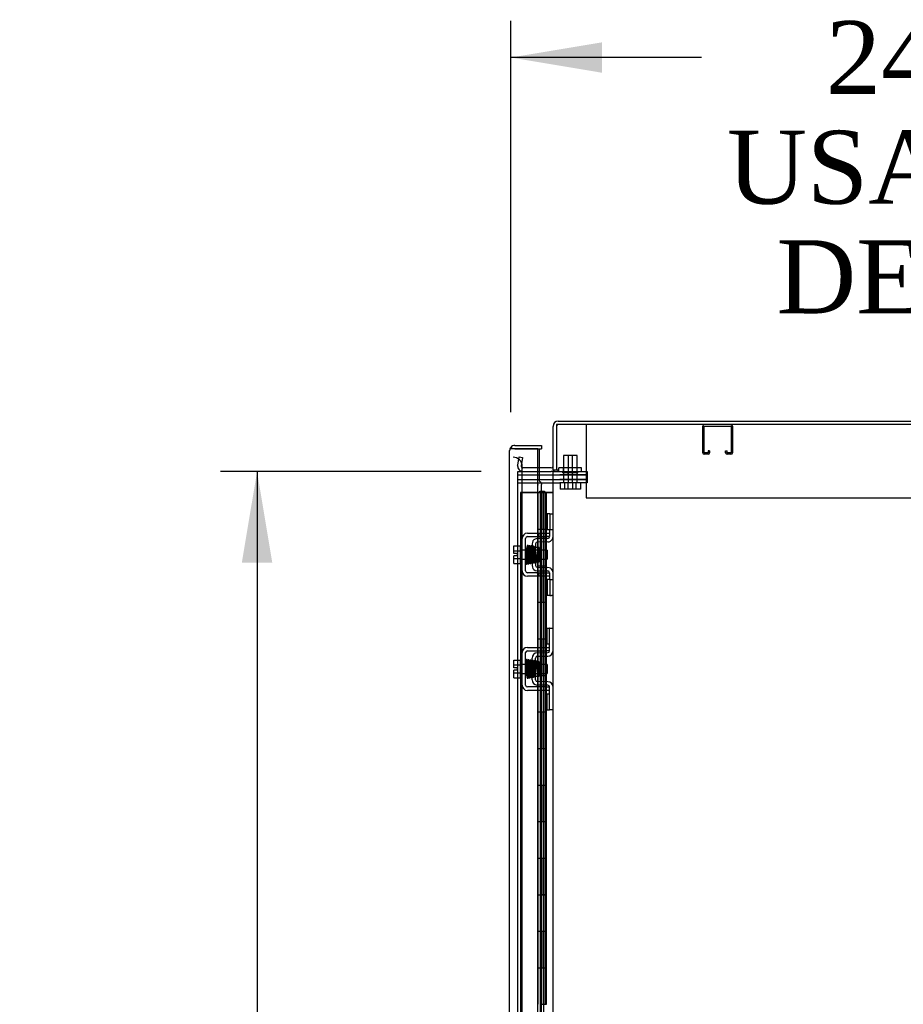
# Model space of a CAD drawing. Header units: inches. Extents: x 2 to 538, y -2 to 358.
# Tile 27 of 43: x 231 to 256, y 205 to 232. Entities that reach past the tile are written whole.
import ezdxf
from ezdxf.enums import TextEntityAlignment as Align
from ezdxf.lldxf.tags import DXFTag

# ---------------------------------------------------------------- set-up
doc = ezdxf.new("R2010")
doc.units = ezdxf.units.IN
doc.header["$MEASUREMENT"] = 0
for name, color, linetype in [('COM50677-1', 7, 'Continuous'), ('COM51497', 7, 'Continuous'), ('COM51498', 7, 'Continuous'), ('COM55595-3', 7, 'Continuous'), ('COM55597-3', 7, 'Continuous'), ('COM55607-2', 7, 'Continuous'), ('COM56145', 7, 'Continuous'), ('COM70098', 7, 'Continuous'), ('COM70112-4', 7, 'Continuous'), ('COM70220', 7, 'Continuous'), ('COM71182-2', 7, 'Continuous'), ('Default', 7, 'Continuous'), ('GSK86006', 7, 'Continuous'), ('NTS86070', 7, 'Continuous'), ('SCC180005', 7, 'Continuous'), ('SCC19011', 7, 'Continuous'), ('SPR20280', 7, 'Continuous'), ('WAF25367', 7, 'Continuous')]:
    doc.layers.add(name, color=color, linetype=linetype)
doc.styles.add('SEACAD_Times_New_Roman', font='times.ttf')
tags = doc.linetypes.add('HIDDEN2', pattern=[0.1875, 0.125, -0.0625]).pattern_tags.tags
tags[6:7] = [DXFTag(74, 4), DXFTag(75, 0), DXFTag(340, '0'), DXFTag(46, 0.0), DXFTag(50, 0.0), DXFTag(44, 0.0), DXFTag(45, 0.0)]
tags[4:5] = [DXFTag(74, 4), DXFTag(75, 0), DXFTag(340, '0'), DXFTag(46, 0.0), DXFTag(50, 0.0), DXFTag(44, 0.0), DXFTag(45, 0.0)]
doc.dimstyles.new('HAMMOND_(STH_-_540x360)', dxfattribs={"dimtxt": 2, "dimasz": 2.5, "dimexe": 1, "dimexo": 1, "dimgap": 0.5, "dimtad": 0, "dimtih": 1, "dimtoh": 1, "dimzin": 0, "dimdsep": 46, "dimtxsty": 'SEACAD_Times_New_Roman', "dimblk1": '_SE_FILLED', "dimblk2": '_SE_FILLED', "dimsah": 1, "dimcen": 1, "dimadec": 0, "dimazin": 0, "dimtfac": 0.8, "dimtofl": 0, "dimtmove": 0, "dimatfit": 3, "dimfxl": 0, "dimtolj": 1, "dimtzin": 0, "dimarcsym": 0})

# ---------------------------------------------------------------- blocks, each defined once
blk = doc.blocks.new('SE2')
at = {"layer": 'COM50677-1', "color": 7, "linetype": 'HIDDEN2'}
for p, q in [((246.881, 221.246), (246.881, 221.061)), ((246.881, 221.061), (246.881, 219.246)), ((246.881, 219.246), (270.381, 219.246))]:
    blk.add_line(p, q, dxfattribs=at)
at = {"layer": 'COM51497', "color": 7, "linetype": 'HIDDEN2'}
for p, q in [((245.273, 218.275), (245.528, 218.275)), ((245.528, 218.275), (245.588, 218.275)), ((245.588, 218.275), (245.755, 218.275)), ((245.588, 218.18), (245.588, 218.275)), ((245.755, 218.275), (245.88, 218.275)), ((245.88, 218.218), (245.88, 218.18)), ((245.13, 217.241), (245.13, 218.132)), ((245.225, 217.241), (245.225, 218.132)), ((245.273, 218.18), (245.528, 218.18)), ((245.528, 218.18), (245.588, 218.18)), ((245.588, 218.18), (245.755, 218.18)), ((245.88, 218.18), (245.755, 218.18)), ((245.528, 217.193), (245.273, 217.193)), ((245.528, 217.193), (245.588, 217.193)), ((245.588, 217.193), (245.755, 217.193)), ((245.588, 217.098), (245.588, 217.193)), ((245.755, 217.193), (245.88, 217.193)), ((245.88, 217.193), (245.88, 217.155)), ((245.528, 217.098), (245.273, 217.098)), ((245.588, 217.098), (245.528, 217.098)), ((245.755, 217.098), (245.588, 217.098)), ((245.88, 217.098), (245.755, 217.098)), ((245.13, 214.116), (245.13, 215.007)), ((245.225, 214.116), (245.225, 215.007)), ((245.273, 215.15), (245.755, 215.15)), ((245.273, 215.055), (245.755, 215.055)), ((245.755, 215.15), (245.88, 215.15)), ((245.88, 215.055), (245.755, 215.055)), ((245.755, 214.068), (245.273, 214.068)), ((245.755, 213.973), (245.273, 213.973)), ((245.755, 214.068), (245.88, 214.068)), ((245.88, 213.973), (245.755, 213.973))]:
    blk.add_line(p, q, dxfattribs=at)
for centre, radius, start, end in [((245.273, 218.132), 0.143, 90, 180), ((245.273, 218.132), 0.048, 90, 180), ((245.273, 217.241), 0.143, 180, 270), ((245.273, 217.241), 0.048, 180, 270), ((245.273, 215.007), 0.143, 90, 180), ((245.273, 215.007), 0.048, 90, 180), ((245.273, 214.116), 0.143, 180, 270), ((245.273, 214.116), 0.048, 180, 270)]:
    blk.add_arc(centre, radius, start, end, dxfattribs=at)
at = {"layer": 'COM51498', "color": 7, "linetype": 'HIDDEN2'}
for p, q in [((245.883, 218.802), (245.816, 218.802)), ((245.816, 218.802), (245.816, 218.365)), ((245.883, 218.802), (245.883, 218.365)), ((245.883, 218.802), (245.934, 218.802)), ((245.934, 218.802), (245.975, 218.802)), ((245.883, 218.365), (245.816, 218.365)), ((245.88, 218.365), (245.88, 218.218)), ((245.934, 218.365), (245.883, 218.365)), ((245.975, 218.365), (245.934, 218.365)), ((245.403, 217.983), (245.403, 217.389)), ((245.544, 218.126), (245.49, 218.115)), ((245.498, 217.983), (245.498, 217.389)), ((245.833, 218.131), (245.544, 218.126)), ((245.835, 218.036), (245.546, 218.031)), ((245.593, 217.881), (245.498, 217.881)), ((245.593, 217.881), (245.593, 217.491)), ((245.498, 217.491), (245.593, 217.491)), ((245.49, 217.258), (245.544, 217.246)), ((245.544, 217.246), (245.833, 217.241)), ((245.546, 217.341), (245.835, 217.336)), ((245.88, 217.155), (245.88, 217.008)), ((245.883, 217.008), (245.816, 217.008)), ((245.816, 217.008), (245.816, 216.571)), ((245.883, 217.008), (245.883, 216.571)), ((245.883, 217.008), (245.934, 217.008)), ((245.934, 217.008), (245.975, 217.008)), ((245.883, 216.571), (245.816, 216.571)), ((245.883, 216.571), (245.934, 216.571)), ((245.975, 216.571), (245.934, 216.571)), ((245.816, 215.24), (245.816, 215.677)), ((245.816, 215.677), (245.866, 215.677)), ((245.88, 215.677), (245.866, 215.677)), ((245.88, 215.427), (245.88, 215.677)), ((245.88, 215.677), (245.975, 215.677)), ((245.88, 215.054), (245.88, 215.427)), ((245.544, 215.001), (245.833, 215.006)), ((245.866, 215.24), (245.816, 215.24)), ((245.866, 215.24), (245.88, 215.24)), ((245.403, 214.264), (245.403, 214.858)), ((245.498, 214.264), (245.498, 214.858)), ((245.593, 214.756), (245.498, 214.756)), ((245.546, 214.906), (245.835, 214.911)), ((245.593, 214.756), (245.593, 214.366)), ((245.498, 214.366), (245.593, 214.366)), ((245.835, 214.211), (245.546, 214.216)), ((245.833, 214.116), (245.544, 214.121)), ((245.88, 213.696), (245.88, 214.068)), ((245.816, 213.446), (245.816, 213.883)), ((245.816, 213.883), (245.866, 213.883)), ((245.88, 213.883), (245.866, 213.883)), ((245.88, 213.446), (245.88, 213.696)), ((245.816, 213.446), (245.866, 213.446)), ((245.866, 213.446), (245.88, 213.446)), ((245.975, 213.446), (245.88, 213.446))]:
    blk.add_line(p, q, dxfattribs=at)
for centre, radius, start, end in [((245.546, 217.983), 0.143, 113.3335, 180), ((245.546, 217.983), 0.048, 91, 180), ((245.832, 218.179), 0.048, 271, 0), ((245.832, 218.179), 0.143, 271, 333.0918), ((245.832, 218.179), 0.143, 333.0918, 0), ((245.546, 217.389), 0.143, 180, 246.6665), ((245.546, 217.389), 0.048, 180, 269), ((245.832, 217.193), 0.048, 0, 89), ((245.832, 217.193), 0.143, 26.9082, 89), ((245.832, 217.193), 0.143, 0, 26.9082), ((245.546, 214.858), 0.143, 91, 180), ((245.832, 215.054), 0.048, 271, 0), ((245.832, 215.054), 0.143, 271, 0), ((245.546, 214.858), 0.048, 91, 180), ((245.546, 214.264), 0.143, 180, 269), ((245.546, 214.264), 0.048, 180, 269), ((245.832, 214.068), 0.143, 0, 89), ((245.832, 214.068), 0.048, 0, 89)]:
    blk.add_arc(centre, radius, start, end, dxfattribs=at)
at = {"layer": 'COM55595-3', "color": 7, "linetype": 'Continuous'}
for p, q in [((244.931, 220.678), (245.663, 220.678)), ((245.663, 220.678), (245.663, 220.583)), ((244.788, 220.535), (244.788, 220.536)), ((244.788, 220.536), (244.788, 220.536)), ((244.788, 220.536), (244.788, 220.536)), ((244.788, 150.234), (244.788, 220.535)), ((244.869, 220.584), (244.818, 220.622)), ((244.931, 220.583), (244.818, 220.583)), ((244.931, 220.584), (244.869, 220.584)), ((244.931, 220.584), (244.931, 220.583)), ((245.558, 220.583), (244.931, 220.583)), ((244.931, 220.583), (245.663, 220.583)), ((245.558, 150.186), (245.558, 220.583)), ((245.558, 220.583), (245.594, 220.583)), ((245.594, 220.583), (245.594, 220.061))]:
    blk.add_line(p, q, dxfattribs=at)
at = {"layer": 'COM55595-3', "color": 7, "linetype": 'HIDDEN2'}
for p, q in [((245.594, 220.061), (245.594, 219.708)), ((245.663, 193.448), (245.663, 219.61))]:
    blk.add_line(p, q, dxfattribs=at)
at = {"layer": 'COM55595-3', "color": 7, "linetype": 'Continuous'}
for start, end in [(90, 142.4964), (142.4964, 179.8439), (179.9238, 180)]:
    blk.add_arc((244.931, 220.535), 0.143, start, end, dxfattribs=at)
blk.add_open_spline([(244.818, 220.583), (244.808, 220.575), (244.801, 220.567), (244.794, 220.555), (244.792, 220.551), (244.789, 220.544), (244.788, 220.54), (244.788, 220.536)], degree=3, knots=[0, 0, 0, 0, 0.5, 0.5, 0.75, 0.75, 1, 1, 1, 1], dxfattribs=at)
at = {"layer": 'COM55595-3', "color": 7, "linetype": 'HIDDEN2'}
blk.add_open_spline([(245.594, 219.708), (245.607, 219.698), (245.619, 219.688), (245.639, 219.667), (245.647, 219.657), (245.659, 219.637), (245.662, 219.626), (245.663, 219.614), (245.663, 219.612), (245.663, 219.61)], degree=3, knots=[0, 0, 0, 0, 0.25, 0.25, 0.5, 0.5, 0.75, 0.75, 0.7970406, 0.7970406, 0.7970406, 0.7970406], dxfattribs=at)
at = {"layer": 'COM55597-3', "color": 7, "linetype": 'HIDDEN2'}
blk.add_arc((245.344, 219.609), 0.224, 353.8698, 0.203, dxfattribs=at)
at = {"layer": 'COM55607-2', "color": 7, "linetype": 'HIDDEN2'}
for p, q in [((245.082, 219.385), (245.597, 219.385)), ((245.082, 219.384), (245.082, 219.385)), ((245.558, 219.384), (245.082, 219.384)), ((245.082, 219.384), (245.082, 151.384)), ((245.597, 219.385), (245.622, 219.385)), ((245.615, 219.394), (245.615, 219.42)), ((245.615, 219.42), (245.665, 219.42)), ((245.665, 219.394), (245.615, 219.394)), ((245.622, 219.384), (245.622, 219.385)), ((245.677, 219.385), (245.622, 219.385)), ((245.627, 219.394), (245.627, 219.384)), ((245.627, 219.384), (245.627, 151.384)), ((245.665, 219.42), (245.69, 219.42)), ((245.665, 219.394), (245.69, 219.394)), ((245.677, 219.385), (245.719, 219.385)), ((245.677, 218.385), (245.677, 219.385)), ((245.69, 219.42), (245.74, 219.42)), ((245.74, 219.394), (245.69, 219.394)), ((245.719, 219.385), (245.913, 219.385)), ((245.719, 218.385), (245.719, 219.385)), ((245.727, 219.384), (245.727, 219.394)), ((245.727, 151.384), (245.727, 219.384)), ((245.74, 219.42), (245.74, 219.394)), ((245.794, 218.384), (245.794, 219.384)), ((245.913, 219.385), (245.975, 219.385)), ((245.913, 219.384), (245.913, 219.385)), ((245.622, 218.385), (245.677, 218.385)), ((245.667, 218.385), (245.794, 218.385)), ((245.667, 217.385), (245.667, 218.384)), ((245.764, 218.384), (245.794, 218.384)), ((245.789, 218.384), (245.789, 217.385)), ((245.794, 217.385), (245.794, 218.384)), ((245.622, 217.385), (245.677, 217.385)), ((245.667, 217.385), (245.794, 217.385)), ((245.677, 216.385), (245.677, 217.384)), ((245.719, 216.385), (245.719, 217.384)), ((245.764, 217.384), (245.794, 217.384)), ((245.794, 216.384), (245.794, 217.384)), ((245.622, 216.385), (245.677, 216.385)), ((245.667, 216.385), (245.794, 216.385)), ((245.667, 215.385), (245.667, 216.384)), ((245.764, 216.384), (245.794, 216.384)), ((245.789, 216.384), (245.789, 215.385)), ((245.794, 215.385), (245.794, 216.384)), ((245.622, 215.385), (245.677, 215.385)), ((245.667, 215.385), (245.794, 215.385)), ((245.677, 214.385), (245.677, 215.384)), ((245.719, 214.385), (245.719, 215.384)), ((245.764, 215.384), (245.794, 215.384)), ((245.794, 214.384), (245.794, 215.384)), ((245.622, 214.385), (245.677, 214.385)), ((245.667, 214.385), (245.794, 214.385)), ((245.667, 213.385), (245.667, 214.384)), ((245.764, 214.384), (245.794, 214.384)), ((245.789, 214.384), (245.789, 213.385)), ((245.794, 213.385), (245.794, 214.384)), ((245.622, 213.385), (245.677, 213.385)), ((245.667, 213.385), (245.794, 213.385)), ((245.677, 212.385), (245.677, 213.384)), ((245.719, 212.385), (245.719, 213.384)), ((245.764, 213.384), (245.794, 213.384)), ((245.794, 212.384), (245.794, 213.384)), ((245.622, 212.385), (245.677, 212.385)), ((245.667, 212.385), (245.794, 212.385)), ((245.667, 211.385), (245.667, 212.384)), ((245.764, 212.384), (245.794, 212.384)), ((245.789, 212.384), (245.789, 211.385)), ((245.794, 211.385), (245.794, 212.384)), ((245.622, 211.385), (245.677, 211.385)), ((245.667, 211.385), (245.794, 211.385)), ((245.677, 210.385), (245.677, 211.384)), ((245.719, 210.385), (245.719, 211.384)), ((245.764, 211.384), (245.794, 211.384)), ((245.794, 210.384), (245.794, 211.384)), ((245.622, 210.385), (245.677, 210.385)), ((245.667, 210.385), (245.794, 210.385)), ((245.667, 209.385), (245.667, 210.384)), ((245.764, 210.384), (245.794, 210.384)), ((245.789, 210.384), (245.789, 209.385)), ((245.794, 209.385), (245.794, 210.384)), ((245.622, 209.385), (245.677, 209.385)), ((245.667, 209.385), (245.794, 209.385)), ((245.677, 208.385), (245.677, 209.384)), ((245.719, 208.385), (245.719, 209.384)), ((245.764, 209.384), (245.794, 209.384)), ((245.794, 208.384), (245.794, 209.384)), ((245.622, 208.385), (245.677, 208.385)), ((245.667, 208.385), (245.794, 208.385)), ((245.667, 207.385), (245.667, 208.384)), ((245.764, 208.384), (245.794, 208.384)), ((245.789, 208.384), (245.789, 207.385)), ((245.794, 207.385), (245.794, 208.384)), ((245.622, 207.385), (245.677, 207.385)), ((245.667, 207.385), (245.794, 207.385)), ((245.677, 206.385), (245.677, 207.384)), ((245.719, 206.385), (245.719, 207.384)), ((245.764, 207.384), (245.794, 207.384)), ((245.794, 206.384), (245.794, 207.384)), ((245.622, 206.385), (245.677, 206.385)), ((245.667, 206.385), (245.794, 206.385)), ((245.667, 205.385), (245.667, 206.384)), ((245.764, 206.384), (245.794, 206.384)), ((245.789, 206.384), (245.789, 205.385)), ((245.794, 205.385), (245.794, 206.384)), ((245.622, 205.385), (245.677, 205.385)), ((245.667, 205.385), (245.794, 205.385))]:
    blk.add_line(p, q, dxfattribs=at)
at = {"layer": 'COM55607-2', "color": 7, "linetype": 'Continuous'}
for p, q in [((245.56, 219.384), (245.558, 219.384)), ((245.764, 219.384), (245.56, 219.384)), ((245.56, 219.384), (245.56, 218.384)), ((245.975, 219.384), (245.764, 219.384)), ((245.764, 219.384), (245.764, 218.384)), ((245.56, 218.384), (245.764, 218.384)), ((245.56, 218.384), (245.764, 218.384)), ((245.56, 218.384), (245.56, 217.384)), ((245.764, 218.384), (245.764, 217.384)), ((245.56, 217.384), (245.56, 216.384)), ((245.56, 217.384), (245.764, 217.384)), ((245.56, 217.384), (245.764, 217.384)), ((245.764, 217.384), (245.764, 216.384)), ((245.56, 216.384), (245.764, 216.384)), ((245.56, 216.384), (245.764, 216.384)), ((245.56, 216.384), (245.56, 215.384)), ((245.764, 216.384), (245.764, 215.384)), ((245.56, 215.384), (245.56, 214.384)), ((245.56, 215.384), (245.764, 215.384)), ((245.56, 215.384), (245.764, 215.384)), ((245.764, 215.384), (245.764, 214.384)), ((245.56, 214.384), (245.764, 214.384)), ((245.56, 214.384), (245.764, 214.384)), ((245.56, 214.384), (245.56, 213.384)), ((245.764, 214.384), (245.764, 213.384)), ((245.56, 213.384), (245.56, 212.384)), ((245.56, 213.384), (245.764, 213.384)), ((245.56, 213.384), (245.764, 213.384)), ((245.764, 213.384), (245.764, 212.384)), ((245.56, 212.384), (245.764, 212.384)), ((245.56, 212.384), (245.764, 212.384)), ((245.56, 212.384), (245.56, 211.384)), ((245.764, 212.384), (245.764, 211.384)), ((245.56, 211.384), (245.56, 210.384)), ((245.56, 211.384), (245.764, 211.384)), ((245.56, 211.384), (245.764, 211.384)), ((245.764, 211.384), (245.764, 210.384)), ((245.56, 210.384), (245.764, 210.384)), ((245.56, 210.384), (245.764, 210.384)), ((245.56, 210.384), (245.56, 209.384)), ((245.764, 210.384), (245.764, 209.384)), ((245.56, 209.384), (245.56, 208.384)), ((245.56, 209.384), (245.764, 209.384)), ((245.56, 209.384), (245.764, 209.384)), ((245.764, 209.384), (245.764, 208.384)), ((245.56, 208.384), (245.764, 208.384)), ((245.56, 208.384), (245.764, 208.384)), ((245.56, 208.384), (245.56, 207.384)), ((245.764, 208.384), (245.764, 207.384)), ((245.56, 207.384), (245.56, 206.384)), ((245.56, 207.384), (245.764, 207.384)), ((245.56, 207.384), (245.764, 207.384)), ((245.764, 207.384), (245.764, 206.384)), ((245.56, 206.384), (245.764, 206.384)), ((245.56, 206.384), (245.764, 206.384)), ((245.56, 206.384), (245.56, 205.384)), ((245.764, 206.384), (245.764, 205.384))]:
    blk.add_line(p, q, dxfattribs=at)
at = {"layer": 'COM56145', "color": 7, "linetype": 'HIDDEN2'}
for p, q in [((250.07, 220.476), (250.07, 221.203)), ((250.11, 220.476), (250.11, 221.203)), ((250.113, 221.206), (250.84, 221.206)), ((250.843, 221.203), (250.843, 220.476)), ((250.883, 221.203), (250.883, 220.476)), ((250.215, 220.473), (250.113, 220.473)), ((250.215, 220.433), (250.113, 220.433)), ((250.218, 220.527), (250.218, 220.476)), ((250.258, 220.527), (250.218, 220.527)), ((250.258, 220.527), (250.258, 220.476)), ((250.695, 220.476), (250.695, 220.527)), ((250.695, 220.527), (250.735, 220.527)), ((250.735, 220.476), (250.735, 220.527)), ((250.84, 220.473), (250.738, 220.473)), ((250.84, 220.433), (250.738, 220.433))]:
    blk.add_line(p, q, dxfattribs=at)
for centre, radius, start, end in [((250.113, 221.203), 0.043, 90, 180), ((250.113, 221.203), 0.003, 90, 180), ((250.84, 221.203), 0.043, 0, 90), ((250.84, 221.203), 0.003, 0, 90), ((250.113, 220.476), 0.043, 180, 270), ((250.113, 220.476), 0.003, 180, 270), ((250.215, 220.476), 0.003, 270, 0), ((250.215, 220.476), 0.043, 270, 0), ((250.738, 220.476), 0.043, 180, 270), ((250.738, 220.476), 0.003, 180, 270), ((250.84, 220.476), 0.003, 270, 0), ((250.84, 220.476), 0.043, 270, 0)]:
    blk.add_arc(centre, radius, start, end, dxfattribs=at)
at = {"layer": 'COM70098', "color": 7, "linetype": 'HIDDEN2'}
for p, q in [((245.008, 219.871), (246.157, 219.871)), ((246.118, 219.966), (246.157, 219.966)), ((246.157, 219.966), (246.907, 219.966)), ((246.907, 219.871), (246.157, 219.871)), ((246.907, 219.966), (246.907, 219.871)), ((245.008, 219.746), (246.157, 219.746)), ((245.008, 219.651), (246.157, 219.651)), ((246.157, 219.746), (246.907, 219.746)), ((246.907, 219.651), (246.157, 219.651)), ((246.907, 219.746), (246.907, 219.651))]:
    blk.add_line(p, q, dxfattribs=at)
at = {"layer": 'COM70112-4', "color": 7, "linetype": 'Continuous'}
for p, q in [((245.975, 219.996), (245.975, 221.198)), ((246.118, 221.341), (270.568, 221.341)), ((245.927, 220.061), (245.558, 220.061)), ((246.07, 219.996), (245.975, 219.996))]:
    blk.add_line(p, q, dxfattribs=at)
at = {"layer": 'COM70112-4', "color": 7, "linetype": 'HIDDEN2'}
for p, q in [((245.007, 220.117), (245.009, 220.134)), ((245.009, 220.134), (245.049, 220.363)), ((245.049, 220.363), (245.143, 220.346)), ((245.143, 220.346), (245.102, 220.118)), ((245.102, 220.118), (245.103, 220.1)), ((245.558, 220.061), (245.15, 220.061))]:
    blk.add_line(p, q, dxfattribs=at)
at = {"layer": 'COM70112-4', "color": 7, "linetype": 'Continuous'}
for centre, radius, start, end in [((246.118, 221.198), 0.143, 90, 180), ((245.927, 220.109), 0.048, 270, 0), ((245.927, 220.109), 0.143, 270, 307.7949)]:
    blk.add_arc(centre, radius, start, end, dxfattribs=at)
at = {"layer": 'COM70112-4', "color": 7, "linetype": 'HIDDEN2'}
for centre, radius, start, end in [((246.118, 221.198), 0.048, 90, 180), ((245.15, 220.109), 0.143, 177.1347, 270), ((245.15, 220.109), 0.048, 191.7168, 270)]:
    blk.add_arc(centre, radius, start, end, dxfattribs=at)
at = {"layer": 'COM70220', "color": 7, "linetype": 'HIDDEN2'}
for p, q in [((245.133, 219.852), (245.133, 220.102)), ((245.133, 150.705), (245.133, 219.852))]:
    blk.add_line(p, q, dxfattribs=at)
blk.add_arc((244.883, 220.102), 0.25, 0, 90, dxfattribs=at)
at = {"layer": 'COM71182-2', "color": 7, "linetype": 'Continuous'}
for p, q in [((270.568, 221.246), (246.07, 221.246)), ((246.07, 221.246), (246.07, 219.996)), ((245.558, 219.966), (245.927, 219.966)), ((245.975, 219.966), (245.927, 219.966)), ((245.975, 219.966), (246.118, 219.966)), ((245.975, 150.591), (245.975, 219.966)), ((246.118, 219.996), (246.07, 219.996)), ((246.118, 219.966), (246.118, 219.996))]:
    blk.add_line(p, q, dxfattribs=at)
at = {"layer": 'COM71182-2', "color": 7, "linetype": 'HIDDEN2'}
for p, q in [((245.008, 219.966), (245.558, 219.966)), ((245.008, 150.591), (245.008, 219.966))]:
    blk.add_line(p, q, dxfattribs=at)
at = {"layer": 'GSK86006', "color": 7, "linetype": 'HIDDEN2'}
for p, q in [((245.008, 219.871), (246.157, 219.871)), ((246.157, 219.871), (246.907, 219.871)), ((246.907, 219.871), (246.907, 219.746)), ((245.008, 219.746), (246.157, 219.746)), ((246.907, 219.746), (246.157, 219.746))]:
    blk.add_line(p, q, dxfattribs=at)
at = {"layer": 'NTS86070', "color": 7, "linetype": 'HIDDEN2'}
for p, q in [((246.633, 220.066), (246.133, 220.066)), ((246.133, 219.966), (246.133, 220.066)), ((246.237, 219.966), (246.237, 219.936)), ((246.52, 219.926), (246.247, 219.926)), ((246.258, 219.966), (246.258, 220.066)), ((246.362, 219.966), (246.362, 219.936)), ((246.645, 219.926), (246.52, 219.926)), ((246.53, 219.936), (246.53, 219.966)), ((246.633, 219.966), (246.633, 220.066)), ((246.758, 220.066), (246.633, 220.066)), ((246.655, 219.936), (246.655, 219.966)), ((246.758, 219.966), (246.758, 220.066))]:
    blk.add_line(p, q, dxfattribs=at)
for centre, start, end in [((246.247, 219.936), 180, 270), ((246.372, 219.936), 180, 270), ((246.52, 219.936), 270, 0), ((246.645, 219.936), 270, 0)]:
    blk.add_arc(centre, 0.01, start, end, dxfattribs=at)
at = {"layer": 'SCC180005', "color": 7, "linetype": 'HIDDEN2'}
for p, q in [((246.506, 220.401), (246.26, 220.401)), ((246.26, 220.401), (246.26, 219.651)), ((246.385, 220.401), (246.385, 219.651)), ((246.506, 219.651), (246.506, 220.401)), ((246.631, 220.401), (246.508, 220.401)), ((246.631, 219.651), (246.631, 220.401)), ((246.167, 219.651), (246.167, 219.477)), ((246.292, 219.651), (246.292, 219.477)), ((246.383, 219.651), (246.383, 219.477)), ((246.508, 219.651), (246.508, 219.477)), ((246.599, 219.651), (246.599, 219.477)), ((246.724, 219.651), (246.724, 219.477)), ((246.383, 219.477), (246.167, 219.477)), ((246.599, 219.477), (246.383, 219.477)), ((246.724, 219.477), (246.599, 219.477))]:
    blk.add_line(p, q, dxfattribs=at)
at = {"layer": 'SCC19011', "color": 7, "linetype": 'HIDDEN2'}
for p, q in [((244.904, 217.927), (245.085, 217.927)), ((244.904, 217.795), (244.904, 217.927)), ((244.904, 217.795), (245.085, 217.795)), ((244.904, 217.72), (244.904, 217.795)), ((244.999, 217.72), (244.904, 217.72)), ((244.999, 217.652), (244.999, 217.72)), ((245.817, 217.808), (245.085, 217.808)), ((245.817, 217.808), (245.817, 217.564)), ((244.904, 217.578), (244.904, 217.652)), ((244.999, 217.652), (244.904, 217.652)), ((244.904, 217.578), (245.085, 217.578)), ((244.904, 217.445), (244.904, 217.578)), ((244.904, 217.445), (245.085, 217.445)), ((245.085, 217.564), (245.817, 217.564)), ((244.904, 214.802), (245.085, 214.802)), ((244.904, 214.67), (244.904, 214.802)), ((244.904, 214.67), (245.085, 214.67)), ((244.904, 214.595), (244.904, 214.67)), ((244.999, 214.595), (244.904, 214.595)), ((244.904, 214.453), (244.904, 214.527)), ((244.999, 214.527), (244.904, 214.527)), ((244.904, 214.453), (245.085, 214.453)), ((244.904, 214.32), (244.904, 214.453)), ((244.999, 214.527), (244.999, 214.595)), ((245.817, 214.683), (245.085, 214.683)), ((245.817, 214.683), (245.817, 214.439)), ((244.904, 214.32), (245.085, 214.32)), ((245.085, 214.439), (245.817, 214.439))]:
    blk.add_line(p, q, dxfattribs=at)
at = {"layer": 'SPR20280', "color": 7, "linetype": 'HIDDEN2'}
for p, q in [((245.507, 217.686), (245.537, 217.686)), ((245.537, 214.561), (245.502, 214.561))]:
    blk.add_line(p, q, dxfattribs=at)
for centre, radius, start, end in [((250.175, 217.864), 4.954, 180.0627, 184.8324), ((250.147, 217.863), 4.891, 180.0417, 184.8553), ((250.175, 214.384), 4.954, 175.1676, 179.9373), ((245.357, 214.786), 0.0181, 0.2962, 180.6354), ((250.147, 214.385), 4.891, 179.5941, 179.9583)]:
    blk.add_arc(centre, radius, start, end, dxfattribs=at)
for start_param, end_param in [(3.148685, 6.283185), (0, 0.029803)]:
    blk.add_ellipse((245.239, 217.859), major_axis=(-0.0175, 0), ratio=0.707107, start_param=start_param, end_param=end_param, dxfattribs=at)
blk.add_ellipse((245.239, 214.389), major_axis=(-0.0175, 0), ratio=0.707107, dxfattribs=at)
for points, knots in [([(245.262, 217.913), (245.261, 217.904), (245.26, 217.879), (245.258, 217.843), (245.257, 217.829)], [0.1067733, 0.1067733, 0.1067733, 0.1067733, 0.2186198, 0.288347, 0.288347, 0.288347, 0.288347]), ([(245.301, 217.922), (245.3, 217.925), (245.299, 217.931), (245.294, 217.938), (245.286, 217.941), (245.279, 217.941), (245.273, 217.939), (245.268, 217.934), (245.265, 217.929), (245.265, 217.925), (245.264, 217.923)], [0, 0, 0, 0, 0.156089, 0.311601, 0.454811, 0.580816, 0.702069, 0.815536, 0.915769, 1, 1, 1, 1]), ([(245.265, 217.922), (245.266, 217.918), (245.268, 217.911), (245.271, 217.862), (245.274, 217.787), (245.277, 217.708), (245.279, 217.643), (245.281, 217.594), (245.282, 217.549), (245.284, 217.509), (245.286, 217.477), (245.288, 217.456), (245.29, 217.448), (245.291, 217.448), (245.291, 217.448)], [0, 0, 0, 0, 0.1061362, 0.2174647, 0.333926, 0.4557017, 0.5188968, 0.5834438, 0.6493904, 0.7166983, 0.7853922, 0.8555186, 0.9270505, 0.9466489, 0.9466489, 0.9466489, 0.9466489]), ([(245.324, 217.459), (245.324, 217.459), (245.323, 217.46), (245.32, 217.483), (245.318, 217.532), (245.316, 217.584), (245.314, 217.629), (245.313, 217.678), (245.311, 217.728), (245.309, 217.778), (245.307, 217.824), (245.306, 217.865), (245.304, 217.897), (245.302, 217.919), (245.301, 217.923), (245.3, 217.925)], [0.0603561, 0.0603561, 0.0603561, 0.0603561, 0.1038936, 0.2137208, 0.3293588, 0.3897246, 0.4515679, 0.5148967, 0.5797272, 0.6460597, 0.7138612, 0.7831568, 0.8539667, 0.9262377, 1, 1, 1, 1]), ([(245.313, 217.913), (245.312, 217.905), (245.311, 217.891), (245.309, 217.852), (245.308, 217.828), (245.307, 217.824)], [0, 0, 0, 0, 0.1246717, 0.2494602, 0.2700157, 0.2700157, 0.2700157, 0.2700157]), ([(245.349, 217.918), (245.349, 217.919), (245.349, 217.92), (245.348, 217.923), (245.346, 217.926), (245.344, 217.928), (245.341, 217.93), (245.338, 217.932), (245.333, 217.933), (245.327, 217.932), (245.32, 217.928), (245.314, 217.919), (245.313, 217.913), (245.313, 217.909)], [0.0509784, 0.0509784, 0.0509784, 0.0509784, 0.0816467, 0.1201913, 0.1592904, 0.2003164, 0.2443071, 0.2919704, 0.3437824, 0.4630609, 0.6155091, 0.7972418, 1, 1, 1, 1]), ([(245.315, 217.91), (245.316, 217.911), (245.317, 217.909), (245.319, 217.884), (245.322, 217.835), (245.324, 217.784), (245.326, 217.74), (245.327, 217.692), (245.329, 217.644), (245.331, 217.596), (245.332, 217.552), (245.334, 217.514), (245.336, 217.484), (245.338, 217.464), (245.339, 217.461), (245.34, 217.459)], [0.053432, 0.053432, 0.053432, 0.053432, 0.1058673, 0.2171381, 0.3338118, 0.3944484, 0.4564245, 0.5197508, 0.5844221, 0.6504012, 0.7176964, 0.7863335, 0.8562538, 0.9274659, 1, 1, 1, 1]), ([(245.375, 217.463), (245.374, 217.465), (245.372, 217.471), (245.369, 217.517), (245.366, 217.575), (245.364, 217.631), (245.363, 217.678), (245.361, 217.726), (245.359, 217.773), (245.358, 217.818), (245.356, 217.857), (245.354, 217.889), (245.352, 217.911), (245.35, 217.919), (245.349, 217.92), (245.349, 217.919)], [0, 0, 0, 0, 0.1045038, 0.2144634, 0.330083, 0.3903051, 0.451994, 0.5151688, 0.5798125, 0.6459641, 0.7136653, 0.7828829, 0.8536605, 0.9260423, 0.9527188, 0.9527188, 0.9527188, 0.9527188]), ([(245.364, 217.907), (245.363, 217.902), (245.361, 217.88), (245.358, 217.841), (245.357, 217.818)], [0.1071892, 0.1071892, 0.1071892, 0.1071892, 0.2193565, 0.3334396, 0.3334396, 0.3334396, 0.3334396]), ([(245.402, 217.902), (245.401, 217.907), (245.4, 217.913), (245.393, 217.921), (245.388, 217.924), (245.383, 217.925), (245.379, 217.925), (245.376, 217.924), (245.372, 217.922), (245.369, 217.919), (245.367, 217.915), (245.366, 217.911), (245.365, 217.909), (245.365, 217.907)], [0, 0, 0, 0, 0.314139, 0.451364, 0.572135, 0.625408, 0.67627, 0.728029, 0.781154, 0.835554, 0.89067, 0.945715, 1, 1, 1, 1]), ([(245.366, 217.904), (245.367, 217.898), (245.369, 217.887), (245.371, 217.85), (245.373, 217.804), (245.375, 217.754), (245.377, 217.704), (245.379, 217.644), (245.381, 217.58), (245.384, 217.526), (245.386, 217.49), (245.389, 217.471), (245.391, 217.462), (245.395, 217.456), (245.401, 217.452), (245.408, 217.451), (245.415, 217.452), (245.421, 217.457), (245.424, 217.463), (245.427, 217.475), (245.429, 217.502), (245.431, 217.536), (245.432, 217.555), (245.432, 217.562)], [0, 0, 0, 0, 0.0498062, 0.0966276, 0.140488, 0.1813946, 0.2193247, 0.2542949, 0.3151029, 0.3652644, 0.4095039, 0.4485899, 0.4658122, 0.4799438, 0.4861373, 0.4916742, 0.500166, 0.5061157, 0.5157515, 0.5507685, 0.6061814, 0.6406611, 0.6597863, 0.6597863, 0.6597863, 0.6597863]), ([(245.422, 217.48), (245.422, 217.48), (245.421, 217.486), (245.42, 217.509), (245.418, 217.543), (245.416, 217.582), (245.414, 217.633), (245.412, 217.693), (245.41, 217.76), (245.407, 217.826), (245.404, 217.883), (245.402, 217.898), (245.401, 217.906)], [0.5362763, 0.5362763, 0.5362763, 0.5362763, 0.5625298, 0.6122564, 0.6441552, 0.6807294, 0.7220204, 0.7680595, 0.8188387, 0.874429, 0.9347864, 1, 1, 1, 1]), ([(245.415, 217.901), (245.414, 217.898), (245.412, 217.893), (245.41, 217.863), (245.408, 217.833), (245.408, 217.816), (245.407, 217.814)], [0, 0, 0, 0, 0.0492216, 0.0955582, 0.1390455, 0.1445963, 0.1445963, 0.1445963, 0.1445963]), ([(245.45, 217.9), (245.45, 217.901), (245.45, 217.904), (245.448, 217.908), (245.446, 217.911), (245.442, 217.915), (245.436, 217.918), (245.429, 217.918), (245.422, 217.915), (245.417, 217.91), (245.415, 217.904), (245.414, 217.9), (245.414, 217.898)], [0, 0, 0, 0, 0.063176, 0.129473, 0.197366, 0.265212, 0.394679, 0.515177, 0.639946, 0.76535, 0.886036, 1, 1, 1, 1]), ([(245.415, 217.897), (245.416, 217.896), (245.418, 217.892), (245.42, 217.854), (245.423, 217.791), (245.426, 217.722), (245.428, 217.663), (245.43, 217.619), (245.432, 217.576), (245.434, 217.538), (245.435, 217.507), (245.437, 217.485), (245.439, 217.474), (245.44, 217.474), (245.44, 217.474)], [0.0138524, 0.0138524, 0.0138524, 0.0138524, 0.1062824, 0.2178177, 0.3344917, 0.4564531, 0.5197117, 0.5842959, 0.6502411, 0.7175013, 0.7860951, 0.8560626, 0.9273599, 0.9665702, 0.9665702, 0.9665702, 0.9665702]), ([(245.474, 217.481), (245.474, 217.481), (245.473, 217.483), (245.47, 217.511), (245.467, 217.559), (245.465, 217.608), (245.464, 217.65), (245.462, 217.694), (245.46, 217.739), (245.459, 217.783), (245.457, 217.823), (245.455, 217.858), (245.453, 217.884), (245.451, 217.9), (245.45, 217.901), (245.45, 217.902)], [0.0386163, 0.0386163, 0.0386163, 0.0386163, 0.1041999, 0.2141673, 0.3298094, 0.3901346, 0.4519229, 0.5151799, 0.5799285, 0.646185, 0.7139159, 0.7831552, 0.853933, 0.9262015, 0.98991, 0.98991, 0.98991, 0.98991]), ([(245.524, 217.487), (245.523, 217.49), (245.522, 217.497), (245.519, 217.528), (245.517, 217.568), (245.515, 217.613), (245.513, 217.66), (245.511, 217.716), (245.509, 217.777), (245.506, 217.83), (245.504, 217.867), (245.502, 217.887), (245.498, 217.904), (245.483, 217.911), (245.474, 217.908), (245.468, 217.903), (245.462, 217.891), (245.461, 217.87), (245.459, 217.831), (245.458, 217.815), (245.458, 217.809)], [0, 0, 0, 0, 0.0490707, 0.0953048, 0.1387054, 0.1792209, 0.2168158, 0.2514794, 0.3116129, 0.3613366, 0.4052099, 0.4436728, 0.4786903, 0.4958188, 0.5072076, 0.5145844, 0.52541, 0.6107603, 0.6434618, 0.6599898, 0.6599898, 0.6599898, 0.6599898]), ([(245.468, 217.881), (245.468, 217.881), (245.468, 217.875), (245.47, 217.854), (245.472, 217.819), (245.474, 217.781), (245.476, 217.731), (245.478, 217.672), (245.48, 217.609), (245.483, 217.549), (245.486, 217.499), (245.488, 217.489), (245.489, 217.484)], [0.5328988, 0.5328988, 0.5328988, 0.5328988, 0.5569074, 0.6092128, 0.6423045, 0.6799166, 0.7220481, 0.7687139, 0.8198491, 0.8754774, 0.935522, 1, 1, 1, 1]), ([(245.526, 217.484), (245.526, 217.485), (245.527, 217.492), (245.529, 217.511), (245.531, 217.536), (245.532, 217.568), (245.534, 217.605), (245.536, 217.645), (245.537, 217.671), (245.537, 217.686)], [0.1262894, 0.1262894, 0.1262894, 0.1262894, 0.2522008, 0.3777822, 0.5029693, 0.6277666, 0.7522043, 0.8763068, 1, 1, 1, 1]), ([(245.238, 217.451), (245.238, 217.448), (245.239, 217.443), (245.243, 217.435), (245.249, 217.43), (245.255, 217.428), (245.259, 217.428), (245.263, 217.429), (245.266, 217.43), (245.269, 217.433), (245.271, 217.436), (245.273, 217.439), (245.274, 217.442), (245.274, 217.445), (245.274, 217.446)], [0, 0, 0, 0, 0.174153, 0.333945, 0.47646, 0.59716, 0.649734, 0.701139, 0.752042, 0.802639, 0.852867, 0.902545, 0.951555, 1, 1, 1, 1]), ([(245.276, 217.448), (245.277, 217.454), (245.279, 217.479), (245.281, 217.523), (245.283, 217.549)], [0.1085336, 0.1085336, 0.1085336, 0.1085336, 0.2217151, 0.3383123, 0.3383123, 0.3383123, 0.3383123]), ([(245.291, 217.45), (245.291, 217.449), (245.291, 217.448), (245.292, 217.446), (245.294, 217.443), (245.296, 217.441), (245.299, 217.439), (245.302, 217.437), (245.306, 217.436), (245.312, 217.437), (245.32, 217.442), (245.326, 217.451), (245.327, 217.457), (245.327, 217.462)], [0.0725895, 0.0725895, 0.0725895, 0.0725895, 0.0862289, 0.1249883, 0.163044, 0.2021154, 0.2436891, 0.2889083, 0.338607, 0.4554382, 0.607761, 0.7920008, 1, 1, 1, 1]), ([(245.326, 217.457), (245.327, 217.465), (245.329, 217.481), (245.331, 217.522), (245.332, 217.547), (245.332, 217.551)], [0, 0, 0, 0, 0.1263356, 0.2522274, 0.2747382, 0.2747382, 0.2747382, 0.2747382]), ([(245.339, 217.462), (245.34, 217.459), (245.34, 217.455), (245.344, 217.45), (245.348, 217.446), (245.354, 217.444), (245.361, 217.443), (245.367, 217.446), (245.372, 217.451), (245.375, 217.456), (245.375, 217.46), (245.375, 217.462)], [0, 0, 0, 0, 0.147667, 0.223434, 0.298136, 0.43794, 0.563031, 0.685887, 0.803032, 0.90871, 1, 1, 1, 1]), ([(245.375, 217.459), (245.376, 217.462), (245.378, 217.468), (245.38, 217.507), (245.382, 217.541), (245.382, 217.556)], [0, 0, 0, 0, 0.1086563, 0.2221233, 0.29424, 0.29424, 0.29424, 0.29424]), ([(245.44, 217.477), (245.44, 217.476), (245.44, 217.474), (245.441, 217.472), (245.442, 217.469), (245.443, 217.466), (245.446, 217.464), (245.449, 217.461), (245.455, 217.459), (245.462, 217.46), (245.469, 217.464), (245.475, 217.472), (245.476, 217.477), (245.476, 217.481)], [0, 0, 0, 0, 0.035882, 0.073188, 0.112909, 0.155738, 0.202044, 0.251913, 0.361271, 0.485727, 0.637722, 0.812554, 1, 1, 1, 1]), ([(245.476, 217.477), (245.477, 217.482), (245.478, 217.49), (245.48, 217.523), (245.482, 217.551), (245.483, 217.566)], [0, 0, 0, 0, 0.0498287, 0.096661, 0.1398853, 0.1398853, 0.1398853, 0.1398853]), ([(245.489, 217.487), (245.489, 217.484), (245.49, 217.478), (245.496, 217.471), (245.503, 217.467), (245.51, 217.467), (245.517, 217.469), (245.522, 217.474), (245.524, 217.479), (245.525, 217.483), (245.525, 217.485)], [0, 0, 0, 0, 0.171749, 0.337669, 0.486578, 0.613302, 0.730062, 0.835396, 0.925606, 1, 1, 1, 1]), ([(245.274, 214.804), (245.274, 214.804), (245.274, 214.805), (245.274, 214.807), (245.273, 214.81), (245.271, 214.813), (245.269, 214.815), (245.266, 214.817), (245.263, 214.819), (245.259, 214.82), (245.253, 214.819), (245.245, 214.815), (245.24, 214.807), (245.239, 214.801), (245.238, 214.797)], [0.0247586, 0.0247586, 0.0247586, 0.0247586, 0.0394799, 0.0780267, 0.1170502, 0.1577954, 0.2011902, 0.2478129, 0.2979655, 0.3517973, 0.4729948, 0.6248981, 0.8034762, 1, 1, 1, 1]), ([(245.24, 214.798), (245.241, 214.798), (245.242, 214.796), (245.245, 214.765), (245.247, 214.711), (245.249, 214.656), (245.251, 214.609), (245.252, 214.559), (245.254, 214.508), (245.256, 214.458), (245.258, 214.413), (245.26, 214.374), (245.261, 214.344), (245.263, 214.326), (245.264, 214.324), (245.265, 214.323)], [0.041658, 0.041658, 0.041658, 0.041658, 0.1062331, 0.2177365, 0.3345116, 0.3951575, 0.4571173, 0.5204025, 0.5850154, 0.650919, 0.7181243, 0.7866617, 0.856475, 0.927577, 0.9945625, 0.9945625, 0.9945625, 0.9945625]), ([(245.3, 214.327), (245.299, 214.328), (245.297, 214.333), (245.294, 214.377), (245.292, 214.437), (245.29, 214.495), (245.288, 214.543), (245.286, 214.594), (245.285, 214.644), (245.283, 214.692), (245.281, 214.734), (245.279, 214.769), (245.277, 214.794), (245.276, 214.805), (245.275, 214.805), (245.274, 214.805)], [0.0084013, 0.0084013, 0.0084013, 0.0084013, 0.1047673, 0.2149815, 0.3308118, 0.3911182, 0.4528716, 0.5160814, 0.5807303, 0.6468516, 0.7144807, 0.783578, 0.8541849, 0.926338, 0.9626406, 0.9626406, 0.9626406, 0.9626406]), ([(245.289, 214.796), (245.288, 214.792), (245.286, 214.77), (245.284, 214.728), (245.283, 214.702), (245.282, 214.7)], [0.1075026, 0.1075026, 0.1075026, 0.1075026, 0.219859, 0.336958, 0.3455788, 0.3455788, 0.3455788, 0.3455788]), ([(245.327, 214.786), (245.327, 214.792), (245.326, 214.799), (245.318, 214.808), (245.313, 214.81), (245.308, 214.811), (245.305, 214.811), (245.301, 214.81), (245.298, 214.808), (245.294, 214.805), (245.292, 214.802), (245.291, 214.798), (245.291, 214.795), (245.291, 214.794)], [0, 0, 0, 0, 0.337377, 0.476585, 0.593946, 0.643993, 0.690857, 0.738213, 0.787078, 0.837877, 0.890521, 0.944659, 1, 1, 1, 1]), ([(245.291, 214.789), (245.292, 214.781), (245.294, 214.765), (245.297, 214.71), (245.3, 214.64), (245.302, 214.56), (245.305, 214.48), (245.308, 214.411), (245.311, 214.357), (245.312, 214.342), (245.313, 214.335)], [0, 0, 0, 0, 0.125356, 0.250547, 0.375714, 0.500726, 0.625702, 0.75054, 0.875328, 1, 1, 1, 1]), ([(245.348, 214.337), (245.347, 214.344), (245.346, 214.359), (245.343, 214.411), (245.34, 214.481), (245.337, 214.56), (245.335, 214.64), (245.332, 214.711), (245.329, 214.767), (245.327, 214.782), (245.326, 214.791)], [0, 0, 0, 0, 0.123677, 0.247763, 0.372182, 0.497025, 0.622181, 0.747773, 0.873664, 1, 1, 1, 1]), ([(245.34, 214.788), (245.339, 214.786), (245.337, 214.779), (245.335, 214.74), (245.333, 214.709), (245.333, 214.697)], [0, 0, 0, 0, 0.1069729, 0.2190176, 0.2772299, 0.2772299, 0.2772299, 0.2772299]), ([(245.34, 214.785), (245.341, 214.783), (245.343, 214.777), (245.346, 214.733), (245.349, 214.664), (245.351, 214.59), (245.354, 214.529), (245.355, 214.482), (245.357, 214.438), (245.359, 214.399), (245.361, 214.367), (245.363, 214.346), (245.364, 214.337), (245.365, 214.336), (245.365, 214.336)], [0.0031575, 0.0031575, 0.0031575, 0.0031575, 0.106276, 0.2177664, 0.3343795, 0.4562757, 0.5195077, 0.5840716, 0.6500082, 0.7172741, 0.7858907, 0.8559002, 0.9272657, 0.9562295, 0.9562295, 0.9562295, 0.9562295]), ([(245.399, 214.345), (245.399, 214.345), (245.398, 214.346), (245.395, 214.372), (245.393, 214.421), (245.391, 214.471), (245.389, 214.515), (245.387, 214.561), (245.386, 214.609), (245.384, 214.656), (245.382, 214.699), (245.38, 214.737), (245.379, 214.766), (245.377, 214.785), (245.375, 214.787), (245.375, 214.789)], [0.0493682, 0.0493682, 0.0493682, 0.0493682, 0.1041505, 0.2141198, 0.3297994, 0.3901531, 0.4519694, 0.5152557, 0.5800319, 0.6463064, 0.7140466, 0.7832821, 0.8540388, 0.9262663, 0.9997798, 0.9997798, 0.9997798, 0.9997798]), ([(245.449, 214.35), (245.449, 214.352), (245.447, 214.358), (245.445, 214.389), (245.443, 214.429), (245.441, 214.476), (245.439, 214.525), (245.437, 214.584), (245.434, 214.649), (245.432, 214.707), (245.429, 214.747), (245.428, 214.77), (245.423, 214.79), (245.408, 214.798), (245.396, 214.794), (245.384, 214.776), (245.387, 214.758), (245.384, 214.716), (245.383, 214.698), (245.382, 214.691)], [0, 0, 0, 0, 0.0490853, 0.0953348, 0.138754, 0.179289, 0.2169083, 0.2516014, 0.3118083, 0.3615871, 0.4054901, 0.4439435, 0.4809307, 0.5004287, 0.5128196, 0.5303259, 0.613166, 0.6452574, 0.6654469, 0.6654469, 0.6654469, 0.6654469]), ([(245.393, 214.768), (245.393, 214.768), (245.393, 214.762), (245.395, 214.738), (245.397, 214.699), (245.399, 214.657), (245.401, 214.603), (245.403, 214.54), (245.406, 214.472), (245.408, 214.41), (245.411, 214.36), (245.413, 214.351), (245.415, 214.346)], [0.5252176, 0.5252176, 0.5252176, 0.5252176, 0.5500519, 0.604828, 0.6390024, 0.6775462, 0.720453, 0.7677407, 0.8193455, 0.8752892, 0.9355028, 1, 1, 1, 1]), ([(245.438, 214.768), (245.437, 214.763), (245.435, 214.741), (245.433, 214.706), (245.432, 214.687)], [0.1070599, 0.1070599, 0.1070599, 0.1070599, 0.2191639, 0.3205784, 0.3205784, 0.3205784, 0.3205784]), ([(245.476, 214.767), (245.476, 214.77), (245.475, 214.776), (245.47, 214.784), (245.463, 214.788), (245.456, 214.789), (245.45, 214.787), (245.446, 214.785), (245.444, 214.782), (245.442, 214.78), (245.441, 214.777), (245.44, 214.774), (245.44, 214.772), (245.44, 214.771)], [0, 0, 0, 0, 0.180774, 0.350248, 0.499828, 0.623642, 0.733222, 0.784403, 0.832779, 0.878274, 0.921007, 0.961361, 1, 1, 1, 1]), ([(245.441, 214.768), (245.442, 214.763), (245.443, 214.755), (245.446, 214.721), (245.448, 214.679), (245.45, 214.633), (245.451, 214.585), (245.454, 214.528), (245.456, 214.468), (245.459, 214.415), (245.461, 214.379), (245.464, 214.358), (245.465, 214.346), (245.476, 214.339), (245.483, 214.338), (245.489, 214.339), (245.496, 214.344), (245.503, 214.356), (245.503, 214.376), (245.506, 214.422), (245.508, 214.462), (245.51, 214.512), (245.512, 214.55), (245.513, 214.569)], [0, 0, 0, 0, 0.0498633, 0.0967385, 0.1406512, 0.1816033, 0.2195732, 0.2545774, 0.3154247, 0.3656068, 0.4098144, 0.4487671, 0.4816097, 0.4890997, 0.4961127, 0.5067247, 0.5137429, 0.5238234, 0.6105101, 0.6438897, 0.68173, 0.7239908, 0.7702749, 0.7702749, 0.7702749, 0.7702749]), ([(245.497, 214.367), (245.497, 214.367), (245.496, 214.373), (245.495, 214.396), (245.493, 214.429), (245.491, 214.468), (245.489, 214.517), (245.487, 214.575), (245.484, 214.638), (245.482, 214.7), (245.479, 214.751), (245.477, 214.764), (245.476, 214.771)], [0.5312571, 0.5312571, 0.5312571, 0.5312571, 0.5585929, 0.6096433, 0.6421085, 0.6791741, 0.7208841, 0.7672768, 0.8183419, 0.8741554, 0.9346781, 1, 1, 1, 1]), ([(245.489, 214.764), (245.488, 214.761), (245.487, 214.754), (245.485, 214.723), (245.483, 214.696), (245.482, 214.682)], [0, 0, 0, 0, 0.0491727, 0.0954645, 0.1386905, 0.1386905, 0.1386905, 0.1386905]), ([(245.525, 214.763), (245.525, 214.765), (245.525, 214.767), (245.523, 214.771), (245.521, 214.775), (245.518, 214.778), (245.514, 214.78), (245.509, 214.781), (245.504, 214.781), (245.497, 214.778), (245.492, 214.773), (245.489, 214.767), (245.489, 214.763), (245.489, 214.761)], [0, 0, 0, 0, 0.058977, 0.121112, 0.184968, 0.249019, 0.31194, 0.372841, 0.48981, 0.614536, 0.743768, 0.872723, 1, 1, 1, 1]), ([(245.49, 214.76), (245.49, 214.76), (245.491, 214.76), (245.493, 214.751), (245.494, 214.734), (245.496, 214.71), (245.497, 214.678), (245.499, 214.643), (245.501, 214.602), (245.502, 214.577), (245.502, 214.561)], [0.0491745, 0.0491745, 0.0491745, 0.0491745, 0.1247815, 0.2496118, 0.3745487, 0.4995316, 0.6245497, 0.7496304, 0.874808, 1, 1, 1, 1]), ([(245.537, 214.561), (245.537, 214.577), (245.536, 214.602), (245.534, 214.643), (245.532, 214.68), (245.531, 214.712), (245.529, 214.737), (245.527, 214.755), (245.526, 214.765), (245.525, 214.766), (245.525, 214.766)], [0, 0, 0, 0, 0.1236932, 0.2477957, 0.3722334, 0.4970307, 0.6222178, 0.7477992, 0.8737106, 0.9604174, 0.9604174, 0.9604174, 0.9604174]), ([(245.264, 214.325), (245.265, 214.323), (245.265, 214.321), (245.266, 214.317), (245.269, 214.313), (245.273, 214.309), (245.279, 214.307), (245.286, 214.307), (245.292, 214.309), (245.297, 214.314), (245.3, 214.32), (245.3, 214.324), (245.301, 214.326)], [0, 0, 0, 0, 0.065589, 0.134096, 0.204, 0.273642, 0.405923, 0.527776, 0.652215, 0.775569, 0.89228, 1, 1, 1, 1]), ([(245.3, 214.323), (245.301, 214.327), (245.303, 214.335), (245.305, 214.377), (245.307, 214.411), (245.307, 214.424)], [0, 0, 0, 0, 0.1087369, 0.2223139, 0.2823724, 0.2823724, 0.2823724, 0.2823724]), ([(245.313, 214.339), (245.313, 214.334), (245.314, 214.327), (245.321, 214.319), (245.327, 214.316), (245.332, 214.315), (245.335, 214.315), (245.339, 214.317), (245.342, 214.318), (245.345, 214.321), (245.348, 214.325), (245.349, 214.329), (245.349, 214.331), (245.349, 214.333)], [0, 0, 0, 0, 0.324319, 0.462115, 0.581304, 0.633213, 0.682431, 0.732423, 0.783847, 0.836789, 0.89085, 0.94542, 1, 1, 1, 1]), ([(245.351, 214.332), (245.352, 214.337), (245.354, 214.359), (245.356, 214.402), (245.357, 214.428), (245.357, 214.43)], [0.1089671, 0.1089671, 0.1089671, 0.1089671, 0.2224256, 0.3403895, 0.3502806, 0.3502806, 0.3502806, 0.3502806]), ([(245.365, 214.338), (245.366, 214.337), (245.366, 214.335), (245.367, 214.332), (245.369, 214.33), (245.371, 214.327), (245.373, 214.325), (245.377, 214.324), (245.381, 214.323), (245.387, 214.324), (245.395, 214.328), (245.4, 214.336), (245.401, 214.342), (245.402, 214.346)], [0.0423433, 0.0423433, 0.0423433, 0.0423433, 0.0780693, 0.1166064, 0.1566075, 0.1991192, 0.2448555, 0.2942488, 0.3475582, 0.468612, 0.6213089, 0.801496, 1, 1, 1, 1]), ([(245.401, 214.342), (245.402, 214.348), (245.403, 214.358), (245.406, 214.393), (245.407, 214.421), (245.408, 214.434)], [0, 0, 0, 0, 0.0497131, 0.0964498, 0.1332447, 0.1332447, 0.1332447, 0.1332447]), ([(245.414, 214.349), (245.414, 214.346), (245.415, 214.341), (245.421, 214.334), (245.428, 214.33), (245.435, 214.33), (245.442, 214.333), (245.447, 214.337), (245.45, 214.343), (245.45, 214.346), (245.45, 214.348)], [0, 0, 0, 0, 0.160978, 0.319941, 0.465269, 0.591846, 0.711965, 0.822973, 0.919786, 1, 1, 1, 1]), ([(245.45, 214.346), (245.451, 214.348), (245.452, 214.352), (245.455, 214.388), (245.457, 214.422), (245.457, 214.438)], [0.0098951, 0.0098951, 0.0098951, 0.0098951, 0.1087958, 0.2223565, 0.3065223, 0.3065223, 0.3065223, 0.3065223])]:
    blk.add_open_spline(points, degree=3, knots=knots, dxfattribs=at)
for points in [[(245.399, 217.903), (245.399, 217.904), (245.399, 217.904), (245.399, 217.904)], [(245.474, 214.767), (245.474, 214.768), (245.474, 214.768), (245.475, 214.767)]]:
    blk.add_open_spline(points, degree=3, dxfattribs=at)
at = {"layer": 'WAF25367', "color": 7, "linetype": 'HIDDEN2'}
for p, q in [((245.085, 217.436), (245.085, 217.936)), ((245.13, 217.936), (245.085, 217.936)), ((245.085, 217.436), (245.13, 217.436)), ((245.085, 214.311), (245.085, 214.811)), ((245.13, 214.811), (245.085, 214.811)), ((245.085, 214.311), (245.13, 214.311))]:
    blk.add_line(p, q, dxfattribs=at)
blk = doc.blocks.new('DMBLK3137')
at = {"layer": 'Default', "linetype": 'Continuous'}
for points in [[(247.318, 231.705), (244.818, 231.289), (247.318, 230.872)], [(266.381, 231.705), (266.381, 230.872), (268.881, 231.289)]]:
    blk.add_hatch(color=7, dxfattribs=at).paths.add_polyline_path(points)
at = {"layer": 'Default', "color": 7, "linetype": 'Continuous'}
for p, q in [((244.818, 221.583), (244.818, 232.289)), ((268.881, 219.876), (268.881, 232.289)), ((250.036, 231.289), (244.818, 231.289)), ((268.881, 231.289), (263.663, 231.289))]:
    blk.add_line(p, q, dxfattribs=at)
at = {"layer": 'Default', "color": 7, "linetype": 'Continuous', "style": 'SEACAD_Times_New_Roman'}
for s, p in [('24.06', (253.437, 232.289)), ('USABLE ', (250.736, 229.289)), ('DEPTH', (252.087, 226.289))]:
    blk.add_text(s, height=2, dxfattribs=at).set_placement(p, align=Align.TOP_LEFT)
blk = doc.blocks.new('_SE_FILLED')
at = {"color": 0}
blk.add_line((0, 0), (-1, 0), dxfattribs=at)
blk.add_solid([(0, 0), (-1, -0.1665), (-1, 0.1665), (0, 0)], dxfattribs=at)
blk = doc.blocks.new('DMBLK3140')
at = {"layer": 'Default', "linetype": 'Continuous'}
for points in [[(237.463, 217.466), (238.296, 217.466), (237.88, 219.966)], [(237.463, 153.091), (237.88, 150.591), (238.296, 153.091)]]:
    blk.add_hatch(color=7, dxfattribs=at).paths.add_polyline_path(points)
at = {"layer": 'Default', "color": 7, "linetype": 'Continuous'}
for p, q in [((244.008, 219.966), (236.88, 219.966)), ((237.88, 219.966), (237.88, 186.979)), ((237.88, 177.579), (237.88, 150.591)), ((244.008, 150.591), (236.88, 150.591))]:
    blk.add_line(p, q, dxfattribs=at)
at = {"layer": 'Default', "color": 7, "linetype": 'Continuous', "style": 'SEACAD_Times_New_Roman'}
for s, p in [('69.38', (234.467, 186.279)), ('DOOR ', (233.306, 183.279)), ('OPENING', (231.387, 180.279))]:
    blk.add_text(s, height=2, dxfattribs=at).set_placement(p, align=Align.TOP_LEFT)

msp = doc.modelspace()

# ---------------------------------------------------------------- block references
at = {"layer": 'Default'}
msp.add_blockref('SE2', (0, 0), dxfattribs=at)

# ---------------------------------------------------------------- dimensions: what is measured, and where the dimension line sits
at = {"layer": 'Default', "color": 7, "linetype": 'Continuous'}
dim = msp.add_linear_dim(base=(244.818, 231.289), p1=(268.881, 218.876), p2=(244.818, 220.583), text='\\A1;<>\\PUSABLE \\XDEPTH', dimstyle='HAMMOND_(STH_-_540x360)', dxfattribs=at)
dim.commit()
dim.dimension.update_dxf_attribs({"geometry": 'DMBLK3137', "text_midpoint": (256.85, 231.289), "dimtype": 160})
dim = msp.add_linear_dim(base=(237.879804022, 219.966415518), p1=(245.927404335, 219.966415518), p2=(245.927404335, 150.591415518), angle=270, text='\\A1;<>\\PDOOR \\XOPENING', dimstyle='HAMMOND_(STH_-_540x360)', dxfattribs=at)
dim.commit()
dim.dimension.update_dxf_attribs({"geometry": 'DMBLK3140', "text_midpoint": (237.879804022, 185.278915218), "dimtype": 161})

doc.saveas('drawing.dxf')
